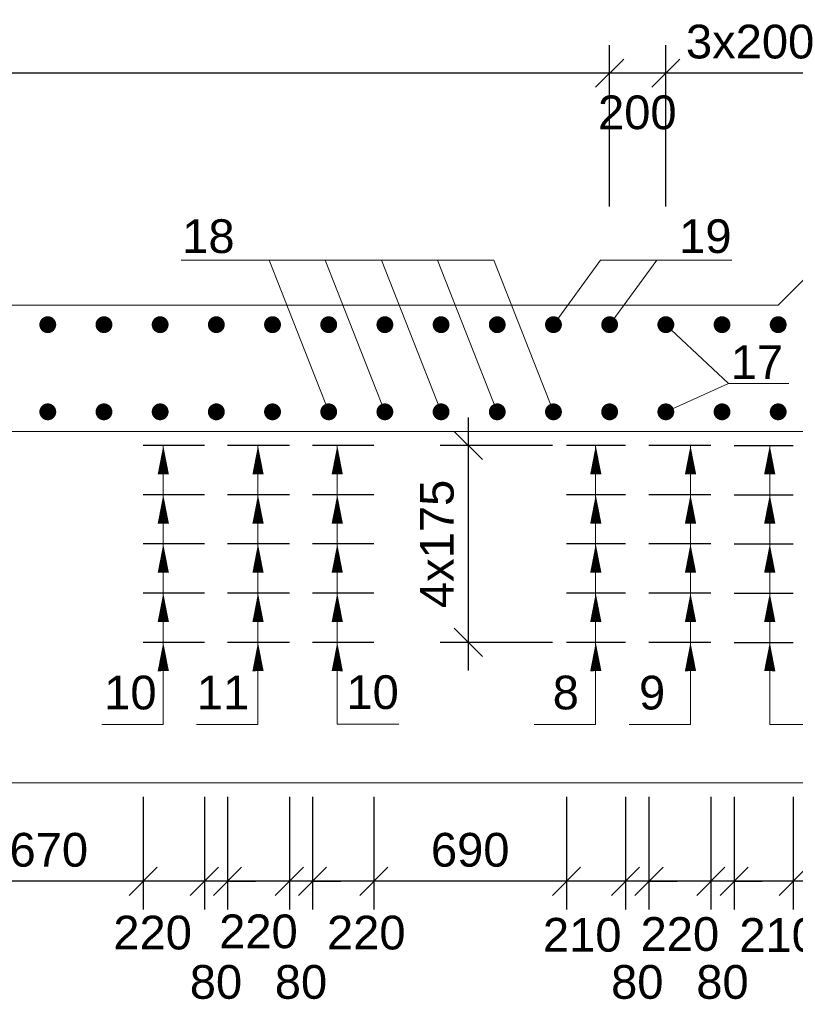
# Model space of a CAD drawing. Extents: x 1488 to 5663, y 840 to 1370.
# Tile 26 of 51: x 2132 to 2187, y 1079 to 1149. Entities that reach past the tile are written whole.
import ezdxf
from ezdxf.enums import TextEntityAlignment as Align

# ---------------------------------------------------------------- set-up
doc = ezdxf.new("R2010")
doc.units = 0
doc.layers.get('0').update_dxf_attribs({"linetype": 'CONTINUOUS'})
doc.layers.get('Defpoints').update_dxf_attribs({"linetype": 'CONTINUOUS'})
for name, color, linetype, lineweight in [('0.09mm', 2, 'CONTINUOUS', 9), ('0.13mm', 140, 'CONTINUOUS', 13), ('0.25mm', 1, 'CONTINUOUS', 25)]:
    doc.layers.add(name, color=color, linetype=linetype, lineweight=lineweight)
doc.styles.add('ARIAL', font='arial.ttf')
doc.dimstyles.new('MD_e50', dxfattribs={"dimtxt": 2.4, "dimasz": 2, "dimexe": 2, "dimexo": 1, "dimgap": 1, "dimtad": 1, "dimdec": 4, "dimlfac": 50, "dimdsep": 46, "dimtxsty": 'ARIAL', "dimblk1": 'OBLIQUE', "dimblk2": 'OBLIQUE', "dimsah": 1, "dimcen": 2.5, "dimdle": 2, "dimadec": 0, "dimazin": 0, "dimtfac": 1, "dimtdec": 4, "dimtmove": 2, "dimatfit": 3, "dimldrblk": 'OBLIQUE', "dimfxl": 2, "dimtolj": 1, "dimtzin": 0, "dimarcsym": 0})

# ---------------------------------------------------------------- blocks, each defined once
blk = doc.blocks.new('_OBLIQUE')
at = {"color": 0, "linetype": 'ByBlock'}
blk.add_line((-0.5, -0.5), (0.5, 0.5), dxfattribs=at)
blk = doc.blocks.new('*D361')
at = {"layer": '0.09mm', "color": 0, "lineweight": -2, "transparency": 16777216}
for p, q in [((2163.5, 1120.491), (2163.5, 1102.491)), ((2169.5, 1118.491), (2161.5, 1118.491)), ((2169.5, 1104.491), (2161.5, 1104.491))]:
    blk.add_line(p, q, dxfattribs=at)
at = {"layer": 'Defpoints', "color": 0, "transparency": 16777216}
for p in [(2170.5, 1118.491), (2163.5, 1104.491), (2170.5, 1104.491)]:
    blk.add_point(p, dxfattribs=at)
at = {"layer": '0.09mm', "color": 0, "lineweight": -2, "transparency": 16777216, "xscale": 2, "yscale": 2, "zscale": 2}
for p, rotation in [((2163.5, 1118.491), 90), ((2163.5, 1104.491), 270)]:
    blk.add_blockref('_OBLIQUE', p, dxfattribs=dict(at, rotation=rotation))
at = {"layer": '0.09mm', "color": 0, "transparency": 16777216, "insert": (2161.274, 1111.491), "char_height": 2.4, "attachment_point": 5, "rotation": 90, "style": 'ARIAL'}
blk.add_mtext('\\A1;4x175', dxfattribs=at)
blk = doc.blocks.new('*D363')
at = {"layer": '0.09mm', "color": 0, "lineweight": -2, "transparency": 16777216}
for p, q in [((2163.5, 1120.491), (2163.5, 1102.491)), ((2169.5, 1118.491), (2161.5, 1118.491)), ((2169.5, 1104.491), (2161.5, 1104.491))]:
    blk.add_line(p, q, dxfattribs=at)
at = {"layer": 'Defpoints', "color": 0, "transparency": 16777216}
for p in [(2170.5, 1118.491), (2163.5, 1104.491), (2170.5, 1104.491)]:
    blk.add_point(p, dxfattribs=at)
at = {"layer": '0.09mm', "color": 0, "lineweight": -2, "transparency": 16777216, "xscale": 2, "yscale": 2, "zscale": 2}
for p, rotation in [((2163.5, 1118.491), 90), ((2163.5, 1104.491), 270)]:
    blk.add_blockref('_OBLIQUE', p, dxfattribs=dict(at, rotation=rotation))
at = {"layer": '0.09mm', "color": 0, "transparency": 16777216, "insert": (2161.274, 1111.491), "char_height": 2.4, "attachment_point": 5, "rotation": 90, "style": 'ARIAL'}
blk.add_mtext('\\A1;4x175', dxfattribs=at)
blk = doc.blocks.new('*D337')
at = {"layer": '0.09mm', "color": 0, "lineweight": -2, "transparency": 16777216}
for p, q in [((2186.626, 1093.491), (2186.626, 1085.491)), ((2199.563, 1093.491), (2199.563, 1085.491)), ((2201.563, 1087.491), (2184.626, 1087.491))]:
    blk.add_line(p, q, dxfattribs=at)
at = {"layer": 'Defpoints', "color": 0, "transparency": 16777216}
for p in [(2186.626, 1094.491), (2199.563, 1094.491), (2186.626, 1087.491)]:
    blk.add_point(p, dxfattribs=at)
at = {"layer": '0.09mm', "color": 0, "lineweight": -2, "transparency": 16777216, "xscale": 2, "yscale": 2, "zscale": 2, "rotation": 180}
blk.add_blockref('_OBLIQUE', (2186.626, 1087.491), dxfattribs=at)
at = {"layer": '0.09mm', "color": 0, "lineweight": -2, "transparency": 16777216, "xscale": 2, "yscale": 2, "zscale": 2}
blk.add_blockref('_OBLIQUE', (2199.563, 1087.491), dxfattribs=at)
at = {"layer": '0.09mm', "color": 0, "transparency": 16777216, "insert": (2193.095, 1089.716), "char_height": 2.4, "attachment_point": 5, "style": 'ARIAL'}
blk.add_mtext('\\A1;655', dxfattribs=at)
blk = doc.blocks.new('*D338')
at = {"layer": '0.09mm', "color": 0, "lineweight": -2, "transparency": 16777216}
for p, q in [((2182.43, 1093.491), (2182.43, 1085.491)), ((2186.626, 1093.491), (2186.626, 1085.491)), ((2188.626, 1087.491), (2180.43, 1087.491))]:
    blk.add_line(p, q, dxfattribs=at)
at = {"layer": 'Defpoints', "color": 0, "transparency": 16777216}
for p in [(2182.43, 1094.491), (2186.626, 1094.491), (2182.43, 1087.491)]:
    blk.add_point(p, dxfattribs=at)
at = {"layer": '0.09mm', "color": 0, "lineweight": -2, "transparency": 16777216, "xscale": 2, "yscale": 2, "zscale": 2, "rotation": 180}
blk.add_blockref('_OBLIQUE', (2182.43, 1087.491), dxfattribs=at)
at = {"layer": '0.09mm', "color": 0, "lineweight": -2, "transparency": 16777216, "xscale": 2, "yscale": 2, "zscale": 2}
blk.add_blockref('_OBLIQUE', (2186.626, 1087.491), dxfattribs=at)
at = {"layer": '0.09mm', "color": 0, "transparency": 16777216, "insert": (2185.594, 1083.654), "char_height": 2.4, "attachment_point": 5, "style": 'ARIAL'}
blk.add_mtext('\\A1;210', dxfattribs=at)
blk = doc.blocks.new('*D339')
at = {"layer": '0.09mm', "color": 0, "lineweight": -2, "transparency": 16777216}
for p, q in [((2180.763, 1093.491), (2180.763, 1085.491)), ((2182.43, 1093.491), (2182.43, 1085.491)), ((2180.763, 1087.491), (2178.763, 1087.491)), ((2182.43, 1087.491), (2180.763, 1087.491)), ((2182.43, 1087.491), (2184.43, 1087.491))]:
    blk.add_line(p, q, dxfattribs=at)
at = {"layer": 'Defpoints', "color": 0, "transparency": 16777216}
for p in [(2180.763, 1094.491), (2182.43, 1094.491), (2180.763, 1087.491)]:
    blk.add_point(p, dxfattribs=at)
at = {"layer": '0.09mm', "color": 0, "lineweight": -2, "transparency": 16777216, "xscale": 2, "yscale": 2, "zscale": 2}
blk.add_blockref('_OBLIQUE', (2180.763, 1087.491), dxfattribs=at)
at = {"layer": '0.09mm', "color": 0, "lineweight": -2, "transparency": 16777216, "xscale": 2, "yscale": 2, "zscale": 2, "rotation": 180}
blk.add_blockref('_OBLIQUE', (2182.43, 1087.491), dxfattribs=at)
at = {"layer": '0.09mm', "color": 0, "transparency": 16777216, "insert": (2181.596, 1080.314), "char_height": 2.4, "attachment_point": 5, "style": 'ARIAL'}
blk.add_mtext('\\A1;80', dxfattribs=at)
blk = doc.blocks.new('*D340')
at = {"layer": '0.09mm', "color": 0, "lineweight": -2, "transparency": 16777216}
for p, q in [((2176.363, 1093.491), (2176.363, 1085.491)), ((2180.763, 1093.491), (2180.763, 1085.491)), ((2182.763, 1087.491), (2174.363, 1087.491))]:
    blk.add_line(p, q, dxfattribs=at)
at = {"layer": 'Defpoints', "color": 0, "transparency": 16777216}
for p in [(2176.363, 1094.491), (2180.763, 1094.491), (2176.363, 1087.491)]:
    blk.add_point(p, dxfattribs=at)
at = {"layer": '0.09mm', "color": 0, "lineweight": -2, "transparency": 16777216, "xscale": 2, "yscale": 2, "zscale": 2, "rotation": 180}
blk.add_blockref('_OBLIQUE', (2176.363, 1087.491), dxfattribs=at)
at = {"layer": '0.09mm', "color": 0, "lineweight": -2, "transparency": 16777216, "xscale": 2, "yscale": 2, "zscale": 2}
blk.add_blockref('_OBLIQUE', (2180.763, 1087.491), dxfattribs=at)
at = {"layer": '0.09mm', "color": 0, "transparency": 16777216, "insert": (2178.563, 1083.723), "char_height": 2.4, "attachment_point": 5, "style": 'ARIAL'}
blk.add_mtext('\\A1;220', dxfattribs=at)
blk = doc.blocks.new('*D341')
at = {"layer": '0.09mm', "color": 0, "lineweight": -2, "transparency": 16777216}
for p, q in [((2174.697, 1093.491), (2174.697, 1085.491)), ((2176.363, 1093.491), (2176.363, 1085.491)), ((2174.697, 1087.491), (2172.697, 1087.491)), ((2176.363, 1087.491), (2174.697, 1087.491)), ((2176.363, 1087.491), (2178.363, 1087.491))]:
    blk.add_line(p, q, dxfattribs=at)
at = {"layer": 'Defpoints', "color": 0, "transparency": 16777216}
for p in [(2174.697, 1094.491), (2176.363, 1094.491), (2174.697, 1087.491)]:
    blk.add_point(p, dxfattribs=at)
at = {"layer": '0.09mm', "color": 0, "lineweight": -2, "transparency": 16777216, "xscale": 2, "yscale": 2, "zscale": 2}
blk.add_blockref('_OBLIQUE', (2174.697, 1087.491), dxfattribs=at)
at = {"layer": '0.09mm', "color": 0, "lineweight": -2, "transparency": 16777216, "xscale": 2, "yscale": 2, "zscale": 2, "rotation": 180}
blk.add_blockref('_OBLIQUE', (2176.363, 1087.491), dxfattribs=at)
at = {"layer": '0.09mm', "color": 0, "transparency": 16777216, "insert": (2175.53, 1080.314), "char_height": 2.4, "attachment_point": 5, "style": 'ARIAL'}
blk.add_mtext('\\A1;80', dxfattribs=at)
blk = doc.blocks.new('*D342')
at = {"layer": '0.09mm', "color": 0, "lineweight": -2, "transparency": 16777216}
for p, q in [((2170.5, 1093.491), (2170.5, 1085.491)), ((2174.697, 1093.491), (2174.697, 1085.491)), ((2176.697, 1087.491), (2168.5, 1087.491))]:
    blk.add_line(p, q, dxfattribs=at)
at = {"layer": 'Defpoints', "color": 0, "transparency": 16777216}
for p in [(2170.5, 1094.491), (2174.697, 1094.491), (2170.5, 1087.491)]:
    blk.add_point(p, dxfattribs=at)
at = {"layer": '0.09mm', "color": 0, "lineweight": -2, "transparency": 16777216, "xscale": 2, "yscale": 2, "zscale": 2, "rotation": 180}
blk.add_blockref('_OBLIQUE', (2170.5, 1087.491), dxfattribs=at)
at = {"layer": '0.09mm', "color": 0, "lineweight": -2, "transparency": 16777216, "xscale": 2, "yscale": 2, "zscale": 2}
blk.add_blockref('_OBLIQUE', (2174.697, 1087.491), dxfattribs=at)
at = {"layer": '0.09mm', "color": 0, "transparency": 16777216, "insert": (2171.61, 1083.668), "char_height": 2.4, "attachment_point": 5, "style": 'ARIAL'}
blk.add_mtext('\\A1;210', dxfattribs=at)
blk = doc.blocks.new('*D343')
at = {"layer": '0.09mm', "color": 0, "lineweight": -2, "transparency": 16777216}
for p, q in [((2156.774, 1093.491), (2156.774, 1085.491)), ((2170.5, 1093.491), (2170.5, 1085.491)), ((2172.5, 1087.491), (2154.774, 1087.491))]:
    blk.add_line(p, q, dxfattribs=at)
at = {"layer": 'Defpoints', "color": 0, "transparency": 16777216}
for p in [(2156.774, 1094.491), (2170.5, 1094.491), (2156.774, 1087.491)]:
    blk.add_point(p, dxfattribs=at)
at = {"layer": '0.09mm', "color": 0, "lineweight": -2, "transparency": 16777216, "xscale": 2, "yscale": 2, "zscale": 2, "rotation": 180}
blk.add_blockref('_OBLIQUE', (2156.774, 1087.491), dxfattribs=at)
at = {"layer": '0.09mm', "color": 0, "lineweight": -2, "transparency": 16777216, "xscale": 2, "yscale": 2, "zscale": 2}
blk.add_blockref('_OBLIQUE', (2170.5, 1087.491), dxfattribs=at)
at = {"layer": '0.09mm', "color": 0, "transparency": 16777216, "insert": (2163.637, 1089.716), "char_height": 2.4, "attachment_point": 5, "style": 'ARIAL'}
blk.add_mtext('\\A1;690', dxfattribs=at)
blk = doc.blocks.new('*D344')
at = {"layer": '0.09mm', "color": 0, "lineweight": -2, "transparency": 16777216}
for p, q in [((2152.415, 1093.491), (2152.415, 1085.491)), ((2156.774, 1093.491), (2156.774, 1085.491)), ((2158.774, 1087.491), (2150.415, 1087.491))]:
    blk.add_line(p, q, dxfattribs=at)
at = {"layer": 'Defpoints', "color": 0, "transparency": 16777216}
for p in [(2152.415, 1094.491), (2156.774, 1094.491), (2152.415, 1087.491)]:
    blk.add_point(p, dxfattribs=at)
at = {"layer": '0.09mm', "color": 0, "lineweight": -2, "transparency": 16777216, "xscale": 2, "yscale": 2, "zscale": 2, "rotation": 180}
blk.add_blockref('_OBLIQUE', (2152.415, 1087.491), dxfattribs=at)
at = {"layer": '0.09mm', "color": 0, "lineweight": -2, "transparency": 16777216, "xscale": 2, "yscale": 2, "zscale": 2}
blk.add_blockref('_OBLIQUE', (2156.774, 1087.491), dxfattribs=at)
at = {"layer": '0.09mm', "color": 0, "transparency": 16777216, "insert": (2156.237, 1083.826), "char_height": 2.4, "attachment_point": 5, "style": 'ARIAL'}
blk.add_mtext('\\A1;220', dxfattribs=at)
blk = doc.blocks.new('*D345')
at = {"layer": '0.09mm', "color": 0, "lineweight": -2, "transparency": 16777216}
for p, q in [((2150.763, 1093.491), (2150.763, 1085.491)), ((2152.415, 1093.491), (2152.415, 1085.491)), ((2150.763, 1087.491), (2148.763, 1087.491)), ((2152.415, 1087.491), (2150.763, 1087.491)), ((2152.415, 1087.491), (2154.415, 1087.491))]:
    blk.add_line(p, q, dxfattribs=at)
at = {"layer": 'Defpoints', "color": 0, "transparency": 16777216}
for p in [(2150.763, 1094.491), (2152.415, 1094.491), (2150.763, 1087.491)]:
    blk.add_point(p, dxfattribs=at)
at = {"layer": '0.09mm', "color": 0, "lineweight": -2, "transparency": 16777216, "xscale": 2, "yscale": 2, "zscale": 2}
blk.add_blockref('_OBLIQUE', (2150.763, 1087.491), dxfattribs=at)
at = {"layer": '0.09mm', "color": 0, "lineweight": -2, "transparency": 16777216, "xscale": 2, "yscale": 2, "zscale": 2, "rotation": 180}
blk.add_blockref('_OBLIQUE', (2152.415, 1087.491), dxfattribs=at)
at = {"layer": '0.09mm', "color": 0, "transparency": 16777216, "insert": (2151.589, 1080.314), "char_height": 2.4, "attachment_point": 5, "style": 'ARIAL'}
blk.add_mtext('\\A1;80', dxfattribs=at)
blk = doc.blocks.new('*D346')
at = {"layer": '0.09mm', "color": 0, "lineweight": -2, "transparency": 16777216}
for p, q in [((2146.363, 1093.491), (2146.363, 1085.491)), ((2150.763, 1093.491), (2150.763, 1085.491)), ((2152.763, 1087.491), (2144.363, 1087.491))]:
    blk.add_line(p, q, dxfattribs=at)
at = {"layer": 'Defpoints', "color": 0, "transparency": 16777216}
for p in [(2146.363, 1094.491), (2150.763, 1094.491), (2146.363, 1087.491)]:
    blk.add_point(p, dxfattribs=at)
at = {"layer": '0.09mm', "color": 0, "lineweight": -2, "transparency": 16777216, "xscale": 2, "yscale": 2, "zscale": 2, "rotation": 180}
blk.add_blockref('_OBLIQUE', (2146.363, 1087.491), dxfattribs=at)
at = {"layer": '0.09mm', "color": 0, "lineweight": -2, "transparency": 16777216, "xscale": 2, "yscale": 2, "zscale": 2}
blk.add_blockref('_OBLIQUE', (2150.763, 1087.491), dxfattribs=at)
at = {"layer": '0.09mm', "color": 0, "transparency": 16777216, "insert": (2148.563, 1083.913), "char_height": 2.4, "attachment_point": 5, "style": 'ARIAL'}
blk.add_mtext('\\A1;220', dxfattribs=at)
blk = doc.blocks.new('*D347')
at = {"layer": '0.09mm', "color": 0, "lineweight": -2, "transparency": 16777216}
for p, q in [((2140.352, 1093.491), (2140.352, 1085.491)), ((2144.711, 1093.491), (2144.711, 1085.491)), ((2146.711, 1087.491), (2138.352, 1087.491))]:
    blk.add_line(p, q, dxfattribs=at)
at = {"layer": 'Defpoints', "color": 0, "transparency": 16777216}
for p in [(2140.352, 1094.491), (2144.711, 1094.491), (2140.352, 1087.491)]:
    blk.add_point(p, dxfattribs=at)
at = {"layer": '0.09mm', "color": 0, "lineweight": -2, "transparency": 16777216, "xscale": 2, "yscale": 2, "zscale": 2, "rotation": 180}
blk.add_blockref('_OBLIQUE', (2140.352, 1087.491), dxfattribs=at)
at = {"layer": '0.09mm', "color": 0, "lineweight": -2, "transparency": 16777216, "xscale": 2, "yscale": 2, "zscale": 2}
blk.add_blockref('_OBLIQUE', (2144.711, 1087.491), dxfattribs=at)
at = {"layer": '0.09mm', "color": 0, "transparency": 16777216, "insert": (2141.026, 1083.826), "char_height": 2.4, "attachment_point": 5, "style": 'ARIAL'}
blk.add_mtext('\\A1;220', dxfattribs=at)
blk = doc.blocks.new('*D348')
at = {"layer": '0.09mm', "color": 0, "lineweight": -2, "transparency": 16777216}
for p, q in [((2126.921, 1093.491), (2126.921, 1085.491)), ((2140.352, 1093.491), (2140.352, 1085.491)), ((2142.352, 1087.491), (2124.921, 1087.491))]:
    blk.add_line(p, q, dxfattribs=at)
at = {"layer": 'Defpoints', "color": 0, "transparency": 16777216}
for p in [(2126.921, 1094.491), (2140.352, 1094.491), (2126.921, 1087.491)]:
    blk.add_point(p, dxfattribs=at)
at = {"layer": '0.09mm', "color": 0, "lineweight": -2, "transparency": 16777216, "xscale": 2, "yscale": 2, "zscale": 2, "rotation": 180}
blk.add_blockref('_OBLIQUE', (2126.921, 1087.491), dxfattribs=at)
at = {"layer": '0.09mm', "color": 0, "lineweight": -2, "transparency": 16777216, "xscale": 2, "yscale": 2, "zscale": 2}
blk.add_blockref('_OBLIQUE', (2140.352, 1087.491), dxfattribs=at)
at = {"layer": '0.09mm', "color": 0, "transparency": 16777216, "insert": (2133.637, 1089.716), "char_height": 2.4, "attachment_point": 5, "style": 'ARIAL'}
blk.add_mtext('\\A1;670', dxfattribs=at)
blk = doc.blocks.new('*D360')
at = {"layer": '0.09mm', "color": 0, "lineweight": -2, "transparency": 16777216}
for p, q in [((2144.711, 1093.491), (2144.711, 1085.491)), ((2146.363, 1093.491), (2146.363, 1085.491)), ((2144.711, 1087.491), (2142.711, 1087.491)), ((2146.363, 1087.491), (2144.711, 1087.491)), ((2146.363, 1087.491), (2148.363, 1087.491))]:
    blk.add_line(p, q, dxfattribs=at)
at = {"layer": 'Defpoints', "color": 0, "transparency": 16777216}
for p in [(2144.711, 1094.491), (2146.363, 1094.491), (2144.711, 1087.491)]:
    blk.add_point(p, dxfattribs=at)
at = {"layer": '0.09mm', "color": 0, "lineweight": -2, "transparency": 16777216, "xscale": 2, "yscale": 2, "zscale": 2}
blk.add_blockref('_OBLIQUE', (2144.711, 1087.491), dxfattribs=at)
at = {"layer": '0.09mm', "color": 0, "lineweight": -2, "transparency": 16777216, "xscale": 2, "yscale": 2, "zscale": 2, "rotation": 180}
blk.add_blockref('_OBLIQUE', (2146.363, 1087.491), dxfattribs=at)
at = {"layer": '0.09mm', "color": 0, "transparency": 16777216, "insert": (2145.537, 1080.314), "char_height": 2.4, "attachment_point": 5, "style": 'ARIAL'}
blk.add_mtext('\\A1;80', dxfattribs=at)
blk = doc.blocks.new('*D677')
at = {"layer": '0.09mm', "color": 0, "lineweight": -2, "transparency": 16777216}
for p, q in [((2173.563, 1135.491), (2173.563, 1146.987)), ((2177.563, 1135.491), (2177.563, 1146.987)), ((2179.563, 1144.987), (2171.563, 1144.987))]:
    blk.add_line(p, q, dxfattribs=at)
at = {"layer": 'Defpoints', "color": 0, "transparency": 16777216}
for p in [(2173.563, 1144.987), (2173.563, 1134.491), (2177.563, 1134.491)]:
    blk.add_point(p, dxfattribs=at)
at = {"layer": '0.09mm', "color": 0, "lineweight": -2, "transparency": 16777216, "xscale": 2, "yscale": 2, "zscale": 2, "rotation": 180}
blk.add_blockref('_OBLIQUE', (2173.563, 1144.987), dxfattribs=at)
at = {"layer": '0.09mm', "color": 0, "lineweight": -2, "transparency": 16777216, "xscale": 2, "yscale": 2, "zscale": 2}
blk.add_blockref('_OBLIQUE', (2177.563, 1144.987), dxfattribs=at)
at = {"layer": '0.09mm', "color": 0, "transparency": 16777216, "insert": (2175.532, 1142.18), "char_height": 2.4, "attachment_point": 5, "style": 'ARIAL'}
blk.add_mtext('\\A1;200', dxfattribs=at)
blk = doc.blocks.new('*D678')
at = {"layer": '0.09mm', "color": 0, "lineweight": -2, "transparency": 16777216}
for p, q in [((2013.563, 1135.491), (2013.563, 1146.987)), ((2173.563, 1135.491), (2173.563, 1146.987)), ((2175.563, 1144.987), (2011.563, 1144.987))]:
    blk.add_line(p, q, dxfattribs=at)
at = {"layer": 'Defpoints', "color": 0, "transparency": 16777216}
for p in [(2013.563, 1144.987), (2013.563, 1134.491), (2173.563, 1134.491)]:
    blk.add_point(p, dxfattribs=at)
at = {"layer": '0.09mm', "color": 0, "lineweight": -2, "transparency": 16777216, "xscale": 2, "yscale": 2, "zscale": 2, "rotation": 180}
blk.add_blockref('_OBLIQUE', (2013.563, 1144.987), dxfattribs=at)
at = {"layer": '0.09mm', "color": 0, "lineweight": -2, "transparency": 16777216, "xscale": 2, "yscale": 2, "zscale": 2}
blk.add_blockref('_OBLIQUE', (2173.563, 1144.987), dxfattribs=at)
at = {"layer": '0.09mm', "color": 0, "transparency": 16777216, "insert": (2093.563, 1147.213), "char_height": 2.4, "attachment_point": 5, "style": 'ARIAL'}
blk.add_mtext('\\A1;40x200=8000', dxfattribs=at)
blk = doc.blocks.new('*D684')
at = {"layer": '0.09mm', "color": 0, "lineweight": -2, "transparency": 16777216}
for p, q in [((2177.563, 1135.491), (2177.563, 1146.987)), ((2189.563, 1135.491), (2189.563, 1146.987)), ((2191.563, 1144.987), (2175.563, 1144.987))]:
    blk.add_line(p, q, dxfattribs=at)
at = {"layer": 'Defpoints', "color": 0, "transparency": 16777216}
for p in [(2177.563, 1144.987), (2177.563, 1134.491), (2189.563, 1134.491)]:
    blk.add_point(p, dxfattribs=at)
at = {"layer": '0.09mm', "color": 0, "lineweight": -2, "transparency": 16777216, "xscale": 2, "yscale": 2, "zscale": 2, "rotation": 180}
blk.add_blockref('_OBLIQUE', (2177.563, 1144.987), dxfattribs=at)
at = {"layer": '0.09mm', "color": 0, "lineweight": -2, "transparency": 16777216, "xscale": 2, "yscale": 2, "zscale": 2}
blk.add_blockref('_OBLIQUE', (2189.563, 1144.987), dxfattribs=at)
at = {"layer": '0.09mm', "color": 0, "transparency": 16777216, "insert": (2183.563, 1147.214), "char_height": 2.4, "attachment_point": 5, "style": 'ARIAL'}
blk.add_mtext('\\A1;3x200', dxfattribs=at)

msp = doc.modelspace()

# ---------------------------------------------------------------- linework, layer by layer
at = {"const_width": 0.6}
for points in [[(2133.26303093, 1127.09054084, 1), (2133.86303093, 1127.09054084, 1)], [(2137.26303093, 1127.09054084, 1), (2137.86303093, 1127.09054084, 1)], [(2141.26303093, 1127.09054084, 1), (2141.86303093, 1127.09054084, 1)], [(2145.26303093, 1127.09054084, 1), (2145.86303093, 1127.09054084, 1)], [(2149.26303093, 1127.09054084, 1), (2149.86303093, 1127.09054084, 1)], [(2153.26303093, 1127.09054084, 1), (2153.86303093, 1127.09054084, 1)], [(2157.26303093, 1127.09054084, 1), (2157.86303093, 1127.09054084, 1)], [(2161.26303093, 1127.09054084, 1), (2161.86303093, 1127.09054084, 1)], [(2165.26303093, 1127.09054084, 1), (2165.86303093, 1127.09054084, 1)], [(2169.26303093, 1127.09054084, 1), (2169.86303093, 1127.09054084, 1)], [(2173.26303093, 1127.09054084, 1), (2173.86303093, 1127.09054084, 1)], [(2177.26303093, 1127.09054084, 1), (2177.86303093, 1127.09054084, 1)], [(2181.26303093, 1127.09054084, 1), (2181.86303093, 1127.09054084, 1)], [(2185.86303071, 1127.09054084, -1), (2185.26303071, 1127.09054084, -1)], [(2133.26303093, 1120.89054102, -1), (2133.86303093, 1120.89054102, -1)], [(2137.26303093, 1120.89054102, -1), (2137.86303093, 1120.89054102, -1)], [(2141.26303093, 1120.89054102, -1), (2141.86303093, 1120.89054102, -1)], [(2145.26303093, 1120.89054102, -1), (2145.86303093, 1120.89054102, -1)], [(2149.26303093, 1120.89054102, -1), (2149.86303093, 1120.89054102, -1)], [(2153.26303093, 1120.89054102, -1), (2153.86303093, 1120.89054102, -1)], [(2157.26303093, 1120.89054102, -1), (2157.86303093, 1120.89054102, -1)], [(2161.26303093, 1120.89054102, -1), (2161.86303093, 1120.89054102, -1)], [(2165.26303093, 1120.89054102, -1), (2165.86303093, 1120.89054102, -1)], [(2169.26303093, 1120.89054102, -1), (2169.86303093, 1120.89054102, -1)], [(2173.26303093, 1120.89054102, -1), (2173.86303093, 1120.89054102, -1)], [(2177.26303093, 1120.89054102, -1), (2177.86303093, 1120.89054102, -1)], [(2181.26303093, 1120.89054102, -1), (2181.86303093, 1120.89054102, -1)], [(2185.86303071, 1120.89054102, 1), (2185.26303071, 1120.89054102, 1)]]:
    msp.add_lwpolyline(points, format="xyb", close=True, dxfattribs=at)
for points in [[(2141.78783986, 1116.44057917, 0.8, 0, 0), (2141.78490003, 1118.49054091, 0, 0, 0)], [(2148.53135065, 1116.44057917, 0.8, 0, 0), (2148.52841082, 1118.49054091, 0, 0, 0)], [(2154.17078655, 1116.44057917, 0.8, 0, 0), (2154.17372638, 1118.49054091, 0, 0, 0)], [(2172.57719322, 1116.44057917, 0.8, 0, 0), (2172.57425339, 1118.49054091, 0, 0, 0)], [(2179.32070401, 1116.44057917, 0.8, 0, 0), (2179.31776418, 1118.49054091, 0, 0, 0)], [(2184.96013992, 1116.44057917, 0.8, 0, 0), (2184.96307975, 1118.49054091, 0, 0, 0)], [(2141.78783986, 1112.94057917, 0.8, 0, 0), (2141.78490003, 1114.99054091, 0, 0, 0)], [(2148.53135065, 1112.94057917, 0.8, 0, 0), (2148.52841082, 1114.99054091, 0, 0, 0)], [(2154.17078655, 1112.94057917, 0.8, 0, 0), (2154.17372638, 1114.99054091, 0, 0, 0)], [(2172.57719322, 1112.94057917, 0.8, 0, 0), (2172.57425339, 1114.99054091, 0, 0, 0)], [(2179.32070401, 1112.94057917, 0.8, 0, 0), (2179.31776418, 1114.99054091, 0, 0, 0)], [(2184.96013992, 1112.94057917, 0.8, 0, 0), (2184.96307975, 1114.99054091, 0, 0, 0)], [(2141.78783986, 1109.44057917, 0.8, 0, 0), (2141.78490003, 1111.49054091, 0, 0, 0)], [(2148.53135065, 1109.44057917, 0.8, 0, 0), (2148.52841082, 1111.49054091, 0, 0, 0)], [(2154.17078655, 1109.44057917, 0.8, 0, 0), (2154.17372638, 1111.49054091, 0, 0, 0)], [(2172.57719322, 1109.44057917, 0.8, 0, 0), (2172.57425339, 1111.49054091, 0, 0, 0)], [(2179.32070401, 1109.44057917, 0.8, 0, 0), (2179.31776418, 1111.49054091, 0, 0, 0)], [(2184.96013992, 1109.44057917, 0.8, 0, 0), (2184.96307975, 1111.49054091, 0, 0, 0)], [(2141.78783986, 1105.94057917, 0.8, 0, 0), (2141.78490003, 1107.99054091, 0, 0, 0)], [(2148.53135065, 1105.94057917, 0.8, 0, 0), (2148.52841082, 1107.99054091, 0, 0, 0)], [(2154.17078655, 1105.94057917, 0.8, 0, 0), (2154.17372638, 1107.99054091, 0, 0, 0)], [(2172.57719322, 1105.94057917, 0.8, 0, 0), (2172.57425339, 1107.99054091, 0, 0, 0)], [(2179.32070401, 1105.94057917, 0.8, 0, 0), (2179.31776418, 1107.99054091, 0, 0, 0)], [(2184.96013992, 1105.94057917, 0.8, 0, 0), (2184.96307975, 1107.99054091, 0, 0, 0)], [(2141.78783986, 1102.44057917, 0.8, 0, 0), (2141.78490003, 1104.49054091, 0, 0, 0)], [(2148.53135065, 1102.44057917, 0.8, 0, 0), (2148.52841082, 1104.49054091, 0, 0, 0)], [(2154.17078655, 1102.44057917, 0.8, 0, 0), (2154.17372638, 1104.49054091, 0, 0, 0)], [(2172.57719322, 1102.44057917, 0.8, 0, 0), (2172.57425339, 1104.49054091, 0, 0, 0)], [(2179.32070401, 1102.44057917, 0.8, 0, 0), (2179.31776418, 1104.49054091, 0, 0, 0)], [(2184.96013992, 1102.44057917, 0.8, 0, 0), (2184.96307975, 1104.49054091, 0, 0, 0)]]:
    msp.add_lwpolyline(points, format="xyseb")
at = {"layer": '0.09mm'}
for points in [[(2165.31240245, 1131.67500605), (2143.05880519, 1131.67500605)], [(2153.56303093, 1120.89054102), (2149.31240245, 1131.67500605)], [(2157.56303093, 1120.89054102), (2153.31240245, 1131.67500605)], [(2161.56303093, 1120.89054102), (2157.31240245, 1131.67500605)], [(2165.56303093, 1120.89054102), (2161.31240245, 1131.67500605)], [(2169.56303093, 1120.89054102), (2165.31240245, 1131.67500605)], [(2169.56303093, 1127.09054084), (2172.91085886, 1131.67500605)], [(2172.91085886, 1131.67500605), (2182.2716827, 1131.67500605)], [(2173.56303093, 1127.09054084), (2176.91085886, 1131.67500605)], [(2177.56303093, 1127.09054084), (2182.02119887, 1122.8991344)], [(2177.56303093, 1120.89054102), (2182.02119887, 1122.8991344)], [(2186.30772844, 1122.8991344), (2182.02119887, 1122.8991344)], [(2141.78490003, 1098.65180243), (2141.78490003, 1118.49054091)], [(2148.52841082, 1098.65180243), (2148.52841082, 1118.49054091)], [(2154.17376421, 1098.6781775), (2154.17376421, 1118.51691599)], [(2172.56526757, 1098.65180243), (2172.56526757, 1118.49054091)], [(2179.31776412, 1098.64370654), (2179.31776412, 1118.48244502)], [(2184.96307975, 1098.65180243), (2184.96307975, 1118.49054091)], [(2137.41157891, 1098.65180243), (2141.78490003, 1098.65180243)], [(2144.1550897, 1098.65180243), (2148.52841082, 1098.65180243)], [(2158.54708533, 1098.6781775), (2154.17376421, 1098.6781775)], [(2172.56526757, 1098.65180243), (2168.19194644, 1098.65180243)], [(2174.94444306, 1098.64370654), (2179.31776418, 1098.64370654)], [(2189.33640087, 1098.65180243), (2184.96307975, 1098.65180243)]]:
    msp.add_lwpolyline(points, dxfattribs=at)
at = {"layer": '0.13mm', "flags": 128}
for points in [[(2191.56303082, 1134.49054086), (2185.56303082, 1128.49054086)], [(2185.5630309, 1128.49054093), (1991.56303075, 1128.49054093)], [(2199.56303082, 1119.49054093), (1977.56303082, 1119.49054093)], [(2199.56303082, 1094.49054093), (1977.56303082, 1094.49054093)]]:
    msp.add_lwpolyline(points, dxfattribs=at)
at = {"layer": '0.25mm'}
for points in [[(2144.71118779, 1118.49054091), (2140.35238419, 1118.49054091)], [(2150.76303082, 1118.49054091), (2146.36303082, 1118.49054091)], [(2156.77367746, 1118.49054091), (2152.41487386, 1118.49054091)], [(2174.69739468, 1118.49054091), (2170.49959965, 1118.49054091)], [(2180.76303082, 1118.49054091), (2176.36303082, 1118.49054091)], [(2182.42866696, 1118.49054091), (2186.62646199, 1118.49054091)], [(2144.71118779, 1114.99054091), (2140.35238419, 1114.99054091)], [(2150.76303082, 1114.99054091), (2146.36303082, 1114.99054091)], [(2156.77367746, 1114.99054091), (2152.41487386, 1114.99054091)], [(2174.69739468, 1114.99054091), (2170.49959965, 1114.99054091)], [(2180.76303082, 1114.99054091), (2176.36303082, 1114.99054091)], [(2182.42866696, 1114.99054091), (2186.62646199, 1114.99054091)], [(2144.71118779, 1111.49054091), (2140.35238419, 1111.49054091)], [(2150.76303082, 1111.49054091), (2146.36303082, 1111.49054091)], [(2156.77367746, 1111.49054091), (2152.41487386, 1111.49054091)], [(2174.69739468, 1111.49054091), (2170.49959965, 1111.49054091)], [(2180.76303082, 1111.49054091), (2176.36303082, 1111.49054091)], [(2182.42866696, 1111.49054091), (2186.62646199, 1111.49054091)], [(2144.71118779, 1107.99054091), (2140.35238419, 1107.99054091)], [(2150.76303082, 1107.99054091), (2146.36303082, 1107.99054091)], [(2156.77367746, 1107.99054091), (2152.41487386, 1107.99054091)], [(2174.69739468, 1107.99054091), (2170.49959965, 1107.99054091)], [(2180.76303082, 1107.99054091), (2176.36303082, 1107.99054091)], [(2182.42866696, 1107.99054091), (2186.62646199, 1107.99054091)], [(2144.71118779, 1104.49054091), (2140.35238419, 1104.49054091)], [(2150.76303082, 1104.49054091), (2146.36303082, 1104.49054091)], [(2156.77367746, 1104.49054091), (2152.41487386, 1104.49054091)], [(2174.69739468, 1104.49054091), (2170.49959965, 1104.49054091)], [(2180.76303082, 1104.49054091), (2176.36303082, 1104.49054091)], [(2182.42866696, 1104.49054091), (2186.62646199, 1104.49054091)]]:
    msp.add_lwpolyline(points, dxfattribs=at)

# ---------------------------------------------------------------- texts
at = {"style": 'ARIAL'}
for s, p in [('18', (2144.99811418, 1132.18724225)), ('19', (2180.37761723, 1132.18724225)), ('17', (2184.04782681, 1123.22619955)), ('10', (2139.44624291, 1099.72136089)), ('11', (2146.03788401, 1099.72136089)), ('10', (2156.68884763, 1099.74773596)), ('8', (2170.44270868, 1099.72136089)), ('9', (2176.58494543, 1099.713265))]:
    msp.add_text(s, height=2.4, dxfattribs=at).set_placement(p, align=Align.CENTER)

# ---------------------------------------------------------------- dimensions: what is measured, and where the dimension line sits
at = {"layer": '0.09mm'}
for base, p1, p2, angle, text, picture, middle in [((2013.56303093, 1144.98743787), (2173.56303093, 1134.49059845), (2013.56303093, 1134.49059845), 180, '40x200=<>', '*D678', (2093.56303093, 1147.21281304)), ((2177.56303093, 1144.98743787), (2189.56303071, 1134.49059845), (2177.56303093, 1134.49059845), 180, '3x200', '*D684', (2183.56303082, 1147.2136316)), ((2163.49959965, 1104.49054091), (2170.49959965, 1118.49054091), (2170.49959965, 1104.49054091), 90, '4x175', '*D361', (2161.27422448, 1111.49054091)), ((2163.49959968, 1104.490541), (2170.49959968, 1118.490541), (2170.49959968, 1104.490541), 90, '4x175', '*D363', (2161.27422451, 1111.490541))]:
    dim = msp.add_linear_dim(base=base, p1=p1, p2=p2, angle=angle, text=text, dimstyle='MD_e50', dxfattribs=at)
    dim.commit()
    dim.dimension.update_dxf_attribs({"geometry": picture, "text_midpoint": middle})
dim = msp.add_linear_dim(base=(2173.56303093, 1144.98743787), p1=(2177.56303093, 1134.49059845), p2=(2173.56303093, 1134.49059845), angle=180, dimstyle='MD_e50', dxfattribs=at)
dim.commit()
dim.dimension.update_dxf_attribs({"geometry": '*D677', "text_midpoint": (2175.53208829, 1142.17972814), "dimtype": 160})
for base, p1, p2, text, picture, middle in [((2126.92089291, 1087.49054093), (2140.35238418, 1094.49054092), (2126.92089291, 1094.49054092), '670', '*D348', (2133.63663855, 1089.7159161)), ((2144.71118778, 1087.49054093), (2146.36303081, 1094.49054092), (2144.71118778, 1094.49054092), '80', '*D360', (2145.53710929, 1080.31441542)), ((2150.76303081, 1087.49054093), (2152.41487385, 1094.49054092), (2150.76303081, 1094.49054092), '80', '*D345', (2151.58895233, 1080.31441542)), ((2156.77367745, 1087.49054093), (2170.49959964, 1094.49054092), (2156.77367745, 1094.49054092), '690', '*D343', (2163.63663855, 1089.7159161)), ((2174.69739467, 1087.49054093), (2176.36303081, 1094.49054092), (2174.69739467, 1094.49054092), '80', '*D341', (2175.53021274, 1080.31441542)), ((2180.76303081, 1087.49054093), (2182.42958787, 1094.49054092), (2180.76303081, 1094.49054092), '80', '*D339', (2181.59630934, 1080.31441542)), ((2186.62646198, 1087.49054093), (2199.56303082, 1094.49054093), (2186.62646198, 1094.49054092), '655', '*D337', (2193.0947464, 1089.7159161))]:
    dim = msp.add_linear_dim(base=base, p1=p1, p2=p2, angle=180, text=text, dimstyle='MD_e50', override={"dimdec": 0}, dxfattribs=at)
    dim.commit()
    dim.dimension.update_dxf_attribs({"geometry": picture, "text_midpoint": middle})
for base, p1, p2, picture, middle in [((2140.35238418, 1087.49054093), (2144.71118778, 1094.49054092), (2140.35238418, 1094.49054092), '*D347', (2141.02557269, 1083.82575992)), ((2152.41487385, 1087.49054093), (2156.77367745, 1094.49054092), (2152.41487385, 1094.49054092), '*D344', (2156.23724751, 1083.82575992))]:
    dim = msp.add_linear_dim(base=base, p1=p1, p2=p2, angle=180, text='220', dimstyle='MD_e50', override={"dimdec": 0}, dxfattribs=at)
    dim.commit()
    dim.dimension.update_dxf_attribs({"geometry": picture, "text_midpoint": middle, "dimtype": 160})
for base, p1, p2, picture, middle in [((2146.36303081, 1087.49054093), (2150.76303081, 1094.49054092), (2146.36303081, 1094.49054092), '*D346', (2148.56303081, 1083.91312623)), ((2170.49959964, 1087.49054093), (2174.69739467, 1094.49054092), (2170.49959964, 1094.49054092), '*D342', (2171.61031919, 1083.66808633)), ((2176.36303081, 1087.49054093), (2180.76303081, 1094.49054092), (2176.36303081, 1094.49054092), '*D340', (2178.56303081, 1083.72267307)), ((2182.42958787, 1087.49054093), (2186.62646198, 1094.49054092), (2182.42958787, 1094.49054092), '*D338', (2185.59408114, 1083.65445342))]:
    dim = msp.add_linear_dim(base=base, p1=p1, p2=p2, angle=180, dimstyle='MD_e50', override={"dimdec": 0}, dxfattribs=at)
    dim.commit()
    dim.dimension.update_dxf_attribs({"geometry": picture, "text_midpoint": middle, "dimtype": 160})

doc.saveas('drawing.dxf')
